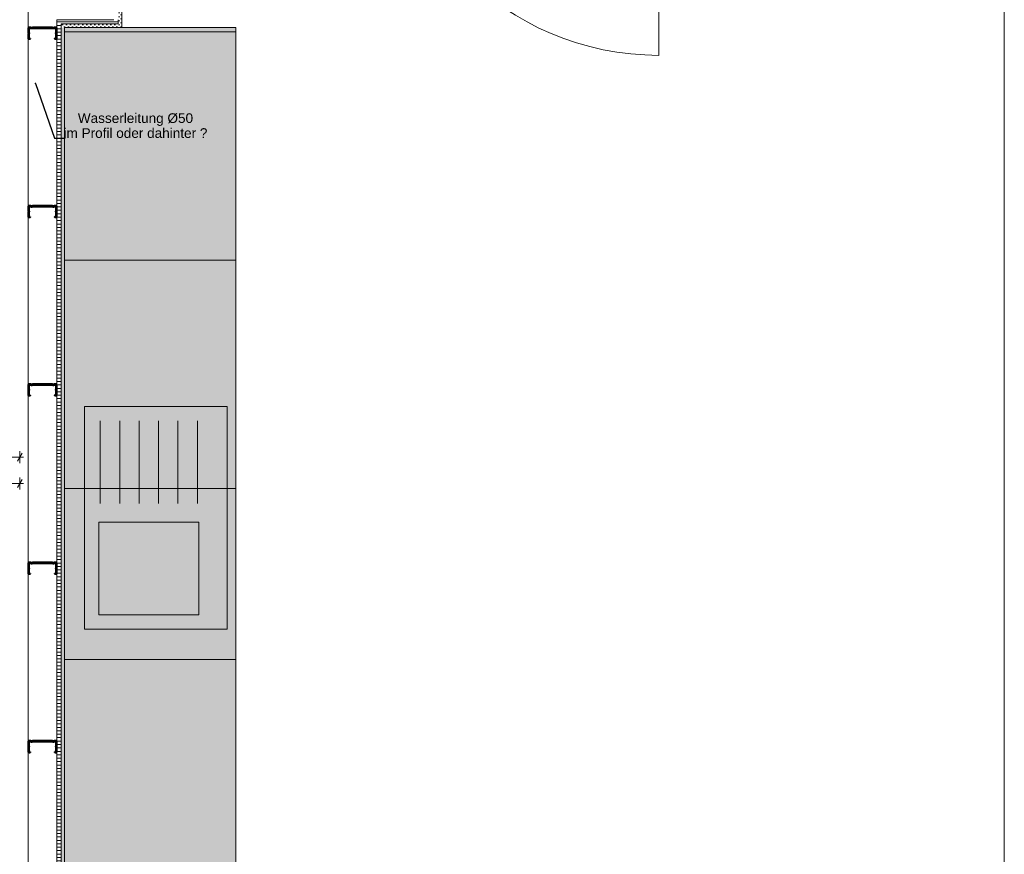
# Model space of a CAD drawing. Header units: metres. Extents: x -3.5 to 65.3, y -10.9 to 16.7.
# Tile 218 of 234: x 47.4 to 50.9, y 2 to 4.9. Entities that reach past the tile are written whole.
import ezdxf

# ---------------------------------------------------------------- set-up
doc = ezdxf.new("R2010")
doc.units = ezdxf.units.M
doc.header["$MEASUREMENT"] = 0
doc.linetypes.add('Wipeout_Contour', pattern=[1, 0, -1])
for name, color, linetype in [('102 - Bemaßung_ Beschriftung.Detail_ Ausschnitt', 7, 'Continuous'), ('605 - Struktur.Wand Innen', 7, 'Continuous'), ('650 - Abdeckung.Fußboden Aufbau', 7, 'Continuous'), ('660 - Unterkonstruktion.Trockenbau', 7, 'Continuous'), ('703 - Einrichtung.Möbel Küche', 7, 'Continuous'), ('Neubau_606 - Struktur.Wand Innen Ausbau', 7, 'Continuous')]:
    doc.layers.add(name, color=color, linetype=linetype)
doc.styles.add('ERSTELLTER_STIL_1', font='txt')
doc.dimstyles.new('ERSTELLTER_STIL__5', dxfattribs={"dimtxt": 0.04, "dimasz": 0.02128, "dimexe": 0.18, "dimexo": 0.0625, "dimgap": 0, "dimtad": 1, "dimtih": 1, "dimtoh": 1, "dimzin": 0, "dimdsep": 46, "dimtxsty": 'ERSTELLTER_STIL_1', "dimblk": 'ARROWHEAD_2', "dimblk1": 'ARROWHEAD_2', "dimblk2": 'ARROWHEAD_2', "dimcen": 0.09, "dimclrd": 7, "dimclre": 7, "dimclrt": 7, "dimazin": 0, "dimtfac": 1, "dimtdec": 4, "dimtmove": 0, "dimatfit": 3, "dimfxl": 1, "dimtolj": 1, "dimtzin": 0, "dimarcsym": 0})
doc.dimstyles.new('ERSTELLTER_STIL__7', dxfattribs={"dimtxt": 0.18, "dimasz": 0.010944, "dimexe": 0.18, "dimexo": 0.0625, "dimgap": 0, "dimtad": 0, "dimtih": 1, "dimtoh": 1, "dimdec": 4, "dimzin": 0, "dimdsep": 46, "dimcen": 0.09, "dimadec": 0, "dimazin": 0, "dimtfac": 1, "dimtdec": 4, "dimtmove": 0, "dimatfit": 3, "dimldrblk": 'ARROWHEAD_11', "dimfxl": 1, "dimtolj": 1, "dimtzin": 0, "dimarcsym": 0})
pattern_1 = [(45, (0, 0), (-0.0070710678, 0.0070710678), [0, -0.01])]
pattern_2 = [(0, (0, 0), (0, 0.0120000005), [])]

# ---------------------------------------------------------------- blocks, each defined once
blk = doc.blocks.new('*D422')
at = {"layer": '102 - Bemaßung_ Beschriftung.Detail_ Ausschnitt', "color": 7, "linetype": 'Continuous', "lineweight": 5}
for p, q in [((47.2781, 3.4209), (47.2619, 3.3929)), ((47.27, 3.3859), (47.27, 3.4279)), ((47.4019, 3.3929), (47.4181, 3.4209)), ((47.41, 3.3859), (47.41, 3.4279)), ((47.27, 3.4069), (47.41, 3.4069)), ((47.41, 3.4069), (47.4237, 3.4069))]:
    blk.add_line(p, q, dxfattribs=at)
at = {"color": 254, "linetype": 'Wipeout_Contour', "lineweight": 0, "ltscale": 189.868085}
blk.add_wipeout([(47.3021, 3.4074), (47.3778, 3.4074), (47.3778, 3.4624), (47.3021, 3.4624)], dxfattribs=at).dxf.layer = '102 - Bemaßung_ Beschriftung.Detail_ Ausschnitt'
at = {"layer": '102 - Bemaßung_ Beschriftung.Detail_ Ausschnitt', "color": 7, "lineweight": 5, "insert": (47.3096, 3.4149), "char_height": 0.04, "attachment_point": 7, "style": 'ERSTELLTER_STIL_1'}
blk.add_mtext('\\A1;{\\pql;\\fArial|b0|i0|c0|p38;14}', dxfattribs=at)
blk = doc.blocks.new('ARROWHEAD_2')
at = {"color": 0, "linetype": 'Continuous', "lineweight": 0}
for p, q in [((0, 0), (-1, 0)), ((-0.38, -0.66), (0.38, 0.66))]:
    blk.add_line(p, q, dxfattribs=at)
blk = doc.blocks.new('*D427')
at = {"layer": '102 - Bemaßung_ Beschriftung.Detail_ Ausschnitt', "color": 7, "linetype": 'Continuous', "lineweight": 5}
for p, q in [((47.2781, 3.3282), (47.2619, 3.3002)), ((47.27, 3.2932), (47.27, 3.3352)), ((47.27, 3.3142), (47.41, 3.3142)), ((47.4019, 3.3002), (47.4181, 3.3282)), ((47.41, 3.2932), (47.41, 3.3352)), ((47.41, 3.3142), (47.4237, 3.3142))]:
    blk.add_line(p, q, dxfattribs=at)
at = {"color": 254, "linetype": 'Wipeout_Contour', "lineweight": 0, "ltscale": 189.841599}
blk.add_wipeout([(47.3021, 3.3147), (47.3778, 3.3147), (47.3778, 3.3697), (47.3021, 3.3697)], dxfattribs=at).dxf.layer = '102 - Bemaßung_ Beschriftung.Detail_ Ausschnitt'
at = {"layer": '102 - Bemaßung_ Beschriftung.Detail_ Ausschnitt', "color": 7, "lineweight": 5, "insert": (47.3096, 3.3222), "char_height": 0.04, "attachment_point": 7, "style": 'ERSTELLTER_STIL_1'}
blk.add_mtext('\\A1;{\\pql;\\fArial|b0|i0|c0|p38;14}', dxfattribs=at)
blk = doc.blocks.new('ARROWHEAD_11')
at = {"color": 0, "linetype": 'Continuous', "lineweight": 0}
blk.add_line((0, 0), (-1, 0), dxfattribs=at)
at = {"color": 0, "linetype": 'Continuous', "lineweight": 0, "const_width": 0.25, "flags": 128}
blk.add_lwpolyline([(-0.125, 0, 1), (0.125, 0, 1)], format="xyb", close=True, dxfattribs=at)

msp = doc.modelspace()

# ---------------------------------------------------------------- hatches: boundary and pattern name
at = {"layer": '703 - Einrichtung.Möbel Küche', "linetype": 'Continuous', "lineweight": 0, "true_color": 0xffffff}
for points in [[(48.1675, 0.4825), (48.1675, 4.9125), (47.5675, 4.9125), (47.5675, 0.4825)], [(47.6375, 2.8042), (48.1375, 2.8042), (48.1375, 3.5842), (47.6375, 3.5842)]]:
    msp.add_hatch(color=7, dxfattribs=at).paths.add_polyline_path(points)
at = {"layer": 'Neubau_606 - Struktur.Wand Innen Ausbau', "linetype": 'Continuous', "lineweight": 0, "true_color": 0x000000}
h = msp.add_hatch(dxfattribs=at)
h.set_pattern_fill('Gips_0001', color=18, style=0, pattern_type=2)
h.set_pattern_definition(pattern_1)
h.paths.add_polyline_path([(47.755, 5.805), (47.755, 4.925), (47.7675, 4.925), (47.7675, 5.805)])
h = msp.add_hatch(dxfattribs=at)
h.set_pattern_fill('Holz__Sperrholz_1_0001', color=18, style=0, pattern_type=2)
h.set_pattern_definition(pattern_2)
h.paths.add_polyline_path([(47.555, 4.94), (47.54, 4.94), (47.54, 4.9292), (47.5469, 4.925), (47.555, 4.925)])
h = msp.add_hatch(dxfattribs=at)
h.set_pattern_fill('Holz__Sperrholz_1_0001', color=18, style=0, pattern_type=2)
h.set_pattern_definition(pattern_2)
h.paths.add_polyline_path([(47.555, 4.94), (47.555, 4.925), (47.74, 4.925), (47.74, 4.94)])
h = msp.add_hatch(dxfattribs=at)
h.set_pattern_fill('Holz__Sperrholz_1_0001', color=18, style=0, pattern_type=2)
h.set_pattern_definition(pattern_2)
h.paths.add_polyline_path([(47.74, 4.94), (47.74, 4.925), (47.755, 4.925)])
h = msp.add_hatch(dxfattribs=at)
h.set_pattern_fill('Holz__Sperrholz_1_0001', color=18, style=0, pattern_type=2)
h.set_pattern_definition(pattern_2)
h.paths.add_polyline_path([(47.755, 4.94), (47.74, 4.94), (47.755, 4.925)])
h = msp.add_hatch(dxfattribs=at)
h.set_pattern_fill('Holz__Sperrholz_1_0001', color=18, style=0, pattern_type=2)
h.set_pattern_definition(pattern_2)
h.paths.add_polyline_path([(47.5469, 4.925), (47.54, 4.9292), (47.54, 4.925)])
h = msp.add_hatch(dxfattribs=at)
h.set_pattern_fill('Holz__Sperrholz_1_0001', color=18, style=0, pattern_type=2)
h.set_pattern_definition(pattern_2)
h.paths.add_polyline_path([(47.54, 4.925), (47.54, 0.71), (47.555, 0.71), (47.555, 4.9201), (47.5469, 4.925)])
h = msp.add_hatch(dxfattribs=at)
h.set_pattern_fill('Holz__Sperrholz_1_0001', color=18, style=0, pattern_type=2)
h.set_pattern_definition(pattern_2)
h.paths.add_polyline_path([(47.555, 4.925), (47.5469, 4.925), (47.555, 4.9201)])
h = msp.add_hatch(dxfattribs=at)
h.set_pattern_fill('Gips_0001', color=18, style=0, pattern_type=2)
h.set_pattern_definition(pattern_1)
h.paths.add_polyline_path([(47.555, 4.925), (47.555, 4.9201), (47.5675, 4.9125), (47.5675, 4.925)])
h = msp.add_hatch(dxfattribs=at)
h.set_pattern_fill('Gips_0001', color=18, style=0, pattern_type=2)
h.set_pattern_definition(pattern_1)
h.paths.add_polyline_path([(47.555, 4.9201), (47.555, 4.9125), (47.5675, 4.9125)])
h = msp.add_hatch(dxfattribs=at)
h.set_pattern_fill('Gips_0001', color=18, style=0, pattern_type=2)
h.set_pattern_definition(pattern_1)
h.paths.add_polyline_path([(47.555, 4.9125), (47.555, 0.71), (47.5675, 0.71), (47.5675, 4.9125)])
h = msp.add_hatch(dxfattribs=at)
h.set_pattern_fill('Gips_0001', color=18, style=0, pattern_type=2)
h.set_pattern_definition(pattern_1)
h.paths.add_polyline_path([(47.5675, 4.925), (47.5675, 4.9125), (47.755, 4.9125), (47.755, 4.925)])
h = msp.add_hatch(dxfattribs=at)
h.set_pattern_fill('Gips_0001', color=18, style=0, pattern_type=2)
h.set_pattern_definition(pattern_1)
h.paths.add_polyline_path([(47.755, 4.925), (47.755, 4.9125), (47.7675, 4.9125)])
h = msp.add_hatch(dxfattribs=at)
h.set_pattern_fill('Gips_0001', color=18, style=0, pattern_type=2)
h.set_pattern_definition(pattern_1)
h.paths.add_polyline_path([(47.7675, 4.925), (47.755, 4.925), (47.7675, 4.9125)])

# ---------------------------------------------------------------- linework, layer by layer
at = {"layer": '605 - Struktur.Wand Innen', "color": 1, "linetype": 'Continuous', "lineweight": 13}
msp.add_line((49.65, 5.785), (49.65, 4.815), dxfattribs=at)
at = {"layer": '605 - Struktur.Wand Innen', "color": 1, "linetype": 'Continuous', "lineweight": 9}
msp.add_arc((49.65, 5.785), 0.97, 180, 270, dxfattribs=at)
at = {"layer": '650 - Abdeckung.Fußboden Aufbau', "color": 7, "linetype": 'Continuous', "lineweight": 13, "flags": 128}
msp.add_lwpolyline([(47.7675, 5.805), (47.7675, 4.9125), (47.5675, 4.9125), (47.5675, 0.255), (50.77, 0.255), (50.77, 0.71), (50.86, 0.71), (50.86, 5.805), (49.67, 5.805)], dxfattribs=at)
at = {"layer": '660 - Unterkonstruktion.Trockenbau', "color": 7, "linetype": 'Continuous', "lineweight": 50, "flags": 128}
for points in [[(47.4466, 4.8742), (47.4466, 4.8725), (47.4426, 4.8725, -0.414214), (47.4406, 4.8745), (47.4406, 4.8905, -0.267949), (47.4416, 4.8923, 0.57735), (47.4416, 4.8927, -0.267949), (47.4406, 4.8944), (47.4406, 4.9105, -0.414214), (47.4426, 4.9125), (47.4481, 4.9125, -0.250492), (47.4498, 4.9116, 0.250492), (47.45, 4.9115), (47.4542, 4.9115, 0.250492), (47.4544, 4.9116, -0.250492), (47.4561, 4.9125), (47.5239, 4.9125, -0.250492), (47.5256, 4.9116, 0.250492), (47.5258, 4.9115), (47.53, 4.9115, 0.250492), (47.5302, 4.9116, -0.250492), (47.5319, 4.9125), (47.5374, 4.9125, -0.414214), (47.5394, 4.9105), (47.5394, 4.8944, -0.267949), (47.5384, 4.8927, 0.57735), (47.5384, 4.8923, -0.267949), (47.5394, 4.8905), (47.5394, 4.8745, -0.414214), (47.5374, 4.8725), (47.5334, 4.8725), (47.5334, 4.8742), (47.5374, 4.8742, 0.414214), (47.5376, 4.8745), (47.5376, 4.8905, 0.267949), (47.5375, 4.8908, -0.57735), (47.5375, 4.8942, 0.267949), (47.5376, 4.8944), (47.5376, 4.9105, 0.414214), (47.5374, 4.9107), (47.5319, 4.9107, 0.250492), (47.5317, 4.9106, -0.250492), (47.53, 4.9097), (47.5258, 4.9097, -0.250492), (47.5241, 4.9106, 0.250492), (47.5239, 4.9107), (47.4561, 4.9107, 0.250492), (47.4559, 4.9106, -0.250492), (47.4542, 4.9097), (47.45, 4.9097, -0.250492), (47.4483, 4.9106, 0.250492), (47.4481, 4.9107), (47.4426, 4.9107, 0.414214), (47.4423, 4.9105), (47.4423, 4.8944, 0.267949), (47.4425, 4.8942, -0.57735), (47.4425, 4.8908, 0.267949), (47.4423, 4.8905), (47.4423, 4.8745, 0.414214), (47.4426, 4.8742)], [(47.4466, 4.2492), (47.4466, 4.2475), (47.4426, 4.2475, -0.414214), (47.4406, 4.2495), (47.4406, 4.2655, -0.267949), (47.4416, 4.2673, 0.57735), (47.4416, 4.2677, -0.267949), (47.4406, 4.2694), (47.4406, 4.2855, -0.414214), (47.4426, 4.2875), (47.4481, 4.2875, -0.250492), (47.4498, 4.2866, 0.250492), (47.45, 4.2865), (47.4542, 4.2865, 0.250492), (47.4544, 4.2866, -0.250492), (47.4561, 4.2875), (47.5239, 4.2875, -0.250492), (47.5256, 4.2866, 0.250492), (47.5258, 4.2865), (47.53, 4.2865, 0.250492), (47.5302, 4.2866, -0.250492), (47.5319, 4.2875), (47.5374, 4.2875, -0.414214), (47.5394, 4.2855), (47.5394, 4.2694, -0.267949), (47.5384, 4.2677, 0.57735), (47.5384, 4.2673, -0.267949), (47.5394, 4.2655), (47.5394, 4.2495, -0.414214), (47.5374, 4.2475), (47.5334, 4.2475), (47.5334, 4.2492), (47.5374, 4.2492, 0.414214), (47.5376, 4.2495), (47.5376, 4.2655, 0.267949), (47.5375, 4.2658, -0.57735), (47.5375, 4.2692, 0.267949), (47.5376, 4.2694), (47.5376, 4.2855, 0.414214), (47.5374, 4.2857), (47.5319, 4.2857, 0.250492), (47.5317, 4.2856, -0.250492), (47.53, 4.2847), (47.5258, 4.2847, -0.250492), (47.5241, 4.2856, 0.250492), (47.5239, 4.2857), (47.4561, 4.2857, 0.250492), (47.4559, 4.2856, -0.250492), (47.4542, 4.2847), (47.45, 4.2847, -0.250492), (47.4483, 4.2856, 0.250492), (47.4481, 4.2857), (47.4426, 4.2857, 0.414214), (47.4423, 4.2855), (47.4423, 4.2694, 0.267949), (47.4425, 4.2692, -0.57735), (47.4425, 4.2658, 0.267949), (47.4423, 4.2655), (47.4423, 4.2495, 0.414214), (47.4426, 4.2492)], [(47.4466, 3.6242), (47.4466, 3.6225), (47.4426, 3.6225, -0.414214), (47.4406, 3.6245), (47.4406, 3.6405, -0.267949), (47.4416, 3.6423, 0.57735), (47.4416, 3.6427, -0.267949), (47.4406, 3.6444), (47.4406, 3.6605, -0.414214), (47.4426, 3.6625), (47.4481, 3.6625, -0.250492), (47.4498, 3.6616, 0.250492), (47.45, 3.6615), (47.4542, 3.6615, 0.250492), (47.4544, 3.6616, -0.250492), (47.4561, 3.6625), (47.5239, 3.6625, -0.250492), (47.5256, 3.6616, 0.250492), (47.5258, 3.6615), (47.53, 3.6615, 0.250492), (47.5302, 3.6616, -0.250492), (47.5319, 3.6625), (47.5374, 3.6625, -0.414214), (47.5394, 3.6605), (47.5394, 3.6444, -0.267949), (47.5384, 3.6427, 0.57735), (47.5384, 3.6423, -0.267949), (47.5394, 3.6405), (47.5394, 3.6245, -0.414214), (47.5374, 3.6225), (47.5334, 3.6225), (47.5334, 3.6242), (47.5374, 3.6242, 0.414214), (47.5376, 3.6245), (47.5376, 3.6405, 0.267949), (47.5375, 3.6408, -0.57735), (47.5375, 3.6442, 0.267949), (47.5376, 3.6444), (47.5376, 3.6605, 0.414214), (47.5374, 3.6607), (47.5319, 3.6607, 0.250492), (47.5317, 3.6606, -0.250492), (47.53, 3.6597), (47.5258, 3.6597, -0.250492), (47.5241, 3.6606, 0.250492), (47.5239, 3.6607), (47.4561, 3.6607, 0.250492), (47.4559, 3.6606, -0.250492), (47.4542, 3.6597), (47.45, 3.6597, -0.250492), (47.4483, 3.6606, 0.250492), (47.4481, 3.6607), (47.4426, 3.6607, 0.414214), (47.4423, 3.6605), (47.4423, 3.6444, 0.267949), (47.4425, 3.6442, -0.57735), (47.4425, 3.6408, 0.267949), (47.4423, 3.6405), (47.4423, 3.6245, 0.414214), (47.4426, 3.6242)], [(47.4466, 2.3742), (47.4466, 2.3725), (47.4426, 2.3725, -0.414214), (47.4406, 2.3745), (47.4406, 2.3905, -0.267949), (47.4416, 2.3923, 0.57735), (47.4416, 2.3927, -0.267949), (47.4406, 2.3944), (47.4406, 2.4105, -0.414214), (47.4426, 2.4125), (47.4481, 2.4125, -0.250492), (47.4498, 2.4116, 0.250492), (47.45, 2.4115), (47.4542, 2.4115, 0.250492), (47.4544, 2.4116, -0.250492), (47.4561, 2.4125), (47.5239, 2.4125, -0.250492), (47.5256, 2.4116, 0.250492), (47.5258, 2.4115), (47.53, 2.4115, 0.250492), (47.5302, 2.4116, -0.250492), (47.5319, 2.4125), (47.5374, 2.4125, -0.414214), (47.5394, 2.4105), (47.5394, 2.3944, -0.267949), (47.5384, 2.3927, 0.57735), (47.5384, 2.3923, -0.267949), (47.5394, 2.3905), (47.5394, 2.3745, -0.414214), (47.5374, 2.3725), (47.5334, 2.3725), (47.5334, 2.3742), (47.5374, 2.3742, 0.414214), (47.5376, 2.3745), (47.5376, 2.3905, 0.267949), (47.5375, 2.3908, -0.57735), (47.5375, 2.3942, 0.267949), (47.5376, 2.3944), (47.5376, 2.4105, 0.414214), (47.5374, 2.4107), (47.5319, 2.4107, 0.250492), (47.5317, 2.4106, -0.250492), (47.53, 2.4097), (47.5258, 2.4097, -0.250492), (47.5241, 2.4106, 0.250492), (47.5239, 2.4107), (47.4561, 2.4107, 0.250492), (47.4559, 2.4106, -0.250492), (47.4542, 2.4097), (47.45, 2.4097, -0.250492), (47.4483, 2.4106, 0.250492), (47.4481, 2.4107), (47.4426, 2.4107, 0.414214), (47.4423, 2.4105), (47.4423, 2.3944, 0.267949), (47.4425, 2.3942, -0.57735), (47.4425, 2.3908, 0.267949), (47.4423, 2.3905), (47.4423, 2.3745, 0.414214), (47.4426, 2.3742)]]:
    msp.add_lwpolyline(points, format="xyb", close=True, dxfattribs=at)
at = {"layer": '703 - Einrichtung.Möbel Küche', "color": 7, "linetype": 'Continuous', "lineweight": 5}
for p, q in [((47.5675, 4.8975), (48.1675, 4.8975)), ((47.5675, 4.0975), (48.1675, 4.0975)), ((47.5675, 3.2975), (48.1675, 3.2975)), ((47.5675, 2.6975), (48.1675, 2.6975))]:
    msp.add_line(p, q, dxfattribs=at)
at = {"layer": '703 - Einrichtung.Möbel Küche', "color": 7, "linetype": 'Continuous', "lineweight": 9}
for p, q in [((47.6925, 3.2442), (47.6925, 3.5342)), ((47.7605, 3.2442), (47.7605, 3.5342)), ((47.8285, 3.2442), (47.8285, 3.5342)), ((47.8965, 3.2442), (47.8965, 3.5342)), ((47.9645, 3.2442), (47.9645, 3.5342)), ((48.0325, 3.2442), (48.0325, 3.5342)), ((47.6875, 2.8542), (47.6875, 3.1792)), ((47.6875, 3.1792), (48.0375, 3.1792)), ((48.0375, 3.1792), (48.0375, 2.8542)), ((48.0375, 2.8542), (47.6875, 2.8542))]:
    msp.add_line(p, q, dxfattribs=at)
at = {"layer": '703 - Einrichtung.Möbel Küche', "color": 7, "linetype": 'Continuous', "lineweight": 9, "flags": 128}
for points in [[(48.1675, 0.4825), (48.1675, 4.9125), (47.5675, 4.9125), (47.5675, 0.4825)], [(47.6375, 2.8042), (47.6375, 3.5842), (48.1375, 3.5842), (48.1375, 2.8042)]]:
    msp.add_lwpolyline(points, close=True, dxfattribs=at)
at = {"layer": 'Neubau_606 - Struktur.Wand Innen Ausbau', "color": 1, "linetype": 'Continuous', "lineweight": 13}
for p, q in [((47.555, 4.94), (47.54, 4.94)), ((47.54, 4.94), (47.54, 4.9292)), ((47.555, 4.94), (47.54, 4.94)), ((47.555, 4.94), (47.69, 4.94)), ((47.69, 4.94), (47.74, 4.94)), ((47.69, 4.94), (47.74, 4.94)), ((47.54, 0.71), (47.54, 4.9292))]:
    msp.add_line(p, q, dxfattribs=at)
at = {"layer": 'Neubau_606 - Struktur.Wand Innen Ausbau', "color": 1, "linetype": 'Continuous', "lineweight": 9}
for p, q in [((47.755, 4.925), (47.755, 4.94)), ((47.5675, 4.925), (47.555, 4.925)), ((47.555, 4.925), (47.555, 4.9201)), ((47.5675, 4.925), (47.555, 4.925)), ((47.555, 0.71), (47.555, 4.9201)), ((47.5675, 4.925), (47.74, 4.925)), ((47.74, 4.925), (47.755, 4.925)), ((47.74, 4.925), (47.755, 4.925))]:
    msp.add_line(p, q, dxfattribs=at)
at = {"layer": 'Neubau_606 - Struktur.Wand Innen Ausbau', "color": 1, "linetype": 'Continuous', "lineweight": 13, "flags": 128}
for points in [[(47.7675, 4.9125), (47.7675, 5.805)], [(47.44, 4.99), (47.44, 0.71)], [(47.5675, 4.9125), (47.755, 4.9125)], [(47.5675, 0.71), (47.5675, 4.9125)], [(47.7675, 4.9125), (47.755, 4.9125)]]:
    msp.add_lwpolyline(points, dxfattribs=at)

# ---------------------------------------------------------------- texts
at = {"layer": '102 - Bemaßung_ Beschriftung.Detail_ Ausschnitt', "color": 160, "linetype": 'Continuous', "lineweight": 9, "true_color": 0x3232ff, "insert": (48.0677, 4.5252), "char_height": 0.034, "attachment_point": 9, "line_spacing_factor": 0.923391, "style": 'ERSTELLTER_STIL_1'}
msp.add_mtext('\\A1;{\\pqc;\\fArial|b0|i0|c0|p38;Wasserleitung \\fArial|b0|i0|c0|p38;Ø\\fArial|b0|i0|c0|p38;50\\P\\pqc;\\fArial|b0|i0|c0|p38;im Profil oder dahinter ?}', dxfattribs=at)

# ---------------------------------------------------------------- leaders
at = {"layer": '102 - Bemaßung_ Beschriftung.Detail_ Ausschnitt', "color": 160, "linetype": 'Continuous', "lineweight": 5, "true_color": 0x3232ff, "annotation_type": 0, "has_hookline": 1, "hookline_direction": 0, "text_width": 0.4982}
msp.add_leader([(47.465, 4.7168), (47.5315, 4.5252), (47.5695, 4.5252)], dimstyle='ERSTELLTER_STIL__7', dxfattribs=at)

# ---------------------------------------------------------------- next in the draw order: dimensions: what is measured, and where the dimension line sits
at = {"layer": '102 - Bemaßung_ Beschriftung.Detail_ Ausschnitt', "color": 7, "linetype": 'Continuous', "lineweight": 5}
dim = msp.add_linear_dim(base=(47.41, 3.4069), p1=(47.27, 2.95), p2=(47.41, 2.95), dimstyle='ERSTELLTER_STIL__5', dxfattribs=at)
dim.commit()
dim.dimension.update_dxf_attribs({"geometry": '*D422', "text_midpoint": (47.3401, 3.4349), "dimtype": 160})

# ---------------------------------------------------------------- next in the draw order: dimensions: what is measured, and where the dimension line sits
dim = msp.add_linear_dim(base=(47.41, 3.3142), p1=(47.27, 2.95), p2=(47.41, 2.95), dimstyle='ERSTELLTER_STIL__5', dxfattribs=at)
dim.commit()
dim.dimension.update_dxf_attribs({"geometry": '*D427', "text_midpoint": (47.3401, 3.3422), "dimtype": 160})

# ---------------------------------------------------------------- next in the draw order: linework, layer by layer
at = {"layer": '660 - Unterkonstruktion.Trockenbau', "color": 7, "linetype": 'Continuous', "lineweight": 50, "flags": 128}
msp.add_lwpolyline([(47.4466, 2.9992), (47.4466, 2.9975), (47.4426, 2.9975, -0.414214), (47.4406, 2.9995), (47.4406, 3.0155, -0.267949), (47.4416, 3.0173, 0.57735), (47.4416, 3.0177, -0.267949), (47.4406, 3.0194), (47.4406, 3.0355, -0.414214), (47.4426, 3.0375), (47.4481, 3.0375, -0.250492), (47.4498, 3.0366, 0.250492), (47.45, 3.0365), (47.4542, 3.0365, 0.250492), (47.4544, 3.0366, -0.250492), (47.4561, 3.0375), (47.5239, 3.0375, -0.250492), (47.5256, 3.0366, 0.250492), (47.5258, 3.0365), (47.53, 3.0365, 0.250492), (47.5302, 3.0366, -0.250492), (47.5319, 3.0375), (47.5374, 3.0375, -0.414214), (47.5394, 3.0355), (47.5394, 3.0194, -0.267949), (47.5384, 3.0177, 0.57735), (47.5384, 3.0173, -0.267949), (47.5394, 3.0155), (47.5394, 2.9995, -0.414214), (47.5374, 2.9975), (47.5334, 2.9975), (47.5334, 2.9992), (47.5374, 2.9992, 0.414214), (47.5376, 2.9995), (47.5376, 3.0155, 0.267949), (47.5375, 3.0158, -0.57735), (47.5375, 3.0192, 0.267949), (47.5376, 3.0194), (47.5376, 3.0355, 0.414214), (47.5374, 3.0357), (47.5319, 3.0357, 0.250492), (47.5317, 3.0356, -0.250492), (47.53, 3.0347), (47.5258, 3.0347, -0.250492), (47.5241, 3.0356, 0.250492), (47.5239, 3.0357), (47.4561, 3.0357, 0.250492), (47.4559, 3.0356, -0.250492), (47.4542, 3.0347), (47.45, 3.0347, -0.250492), (47.4483, 3.0356, 0.250492), (47.4481, 3.0357), (47.4426, 3.0357, 0.414214), (47.4423, 3.0355), (47.4423, 3.0194, 0.267949), (47.4425, 3.0192, -0.57735), (47.4425, 3.0158, 0.267949), (47.4423, 3.0155), (47.4423, 2.9995, 0.414214), (47.4426, 2.9992)], format="xyb", close=True, dxfattribs=at)

doc.saveas('drawing.dxf')
